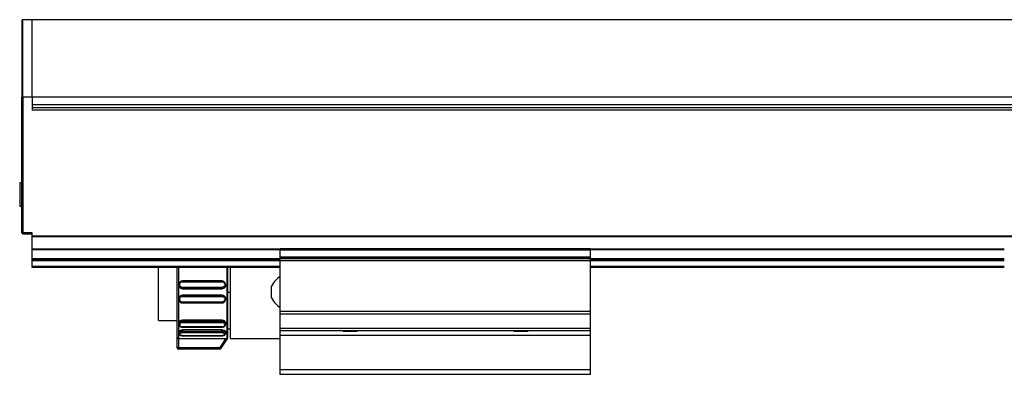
# Model space of a CAD drawing. Header units: millimetres. Extents: x -781 to 2310, y 413 to 796.
# Tile 3 of 9: x 16 to 206, y 570 to 639. Entities that reach past the tile are written whole.
import ezdxf

# ---------------------------------------------------------------- set-up
doc = ezdxf.new("R2010")
doc.units = ezdxf.units.MM

# ---------------------------------------------------------------- blocks, each defined once
blk = doc.blocks.new('Drawing View2')
at = {"color": 7, "linetype": 'Continuous', "lineweight": 25}
for p, q in [((-250, 49.97), (-250, 35.17)), ((-248, 50.17), (-249.8, 50.17)), ((-249.8, 35.25), (-249.8, 50.17)), ((48, 50.17), (-248, 50.17)), ((-250, 8.87), (-250, 35.17)), ((-249.8, 35.17), (-250, 35.17)), ((-249.8, 35.17), (-249.8, 35.25)), ((-249.8, 35.17), (-249.8, 8.87)), ((-248, 35.17), (-249.8, 35.17)), ((-248, 35.17), (-248, 33.67)), ((48, 35.17), (-248, 35.17)), ((-248, 33.67), (-248, 32.67)), ((48, 33.67), (-248, 33.67)), ((-248, 33.17), (48, 33.17)), ((48, 32.67), (-248, 32.67)), ((-250, 18.56), (-250.4, 18.56)), ((-250.4, 18.56), (-250.4, 18.12)), ((-250.4, 18.12), (-250.4, 14.06)), ((-250.4, 14.06), (-250, 14.06)), ((-250, 8.87), (-249.8, 8.87)), ((-248, 8.87), (-249.8, 8.87)), ((-249.8, 8.73), (-249.8, 8.87)), ((-249.8, 8.67), (-249.8, 8.73)), ((-249.8, 8.67), (-248, 8.67)), ((-248, 8.26), (-248, 8.87)), ((48, 8.26), (-248, 8.26)), ((-248, 8.12), (-248, 8.26)), ((48, 8.12), (-248, 8.12)), ((-248, 5.73), (-248, 8.12)), ((-248, 5.59), (-248, 5.73)), ((-200, 5.73), (-248, 5.73)), ((-200, 5.55), (-200, 5.75)), ((-140, 5.75), (-200, 5.75)), ((-140, 5.55), (-140, 5.75)), ((-60, 5.73), (-140, 5.73)), ((-248, 3.87), (-248, 5.59)), ((-200, 5.59), (-248, 5.59)), ((-248, 3.67), (-248, 3.87)), ((-200, 3.87), (-248, 3.87)), ((-140, 5.55), (-200, 5.55)), ((-200, 4.19), (-200, 5.55)), ((-200, 4.05), (-200, 4.19)), ((-140, 4.19), (-200, 4.19)), ((-140, 4.05), (-200, 4.05)), ((-200, 3.87), (-200, 4.05)), ((-140, 3.87), (-200, 3.87)), ((-200, 3.47), (-200, 3.87)), ((-60, 5.59), (-140, 5.59)), ((-140, 4.19), (-140, 5.55)), ((-140, 4.05), (-140, 4.19)), ((-140, 3.87), (-140, 4.05)), ((-140, 3.47), (-140, 3.87)), ((-60, 3.87), (-140, 3.87)), ((-200, 3.67), (-248, 3.67)), ((-248, 3.47), (-248, 3.67)), ((-248, 2.37), (-248, 3.47)), ((-200, 3.47), (-248, 3.47)), ((-248, 2.17), (-248, 2.37)), ((-200, 2.37), (-248, 2.37)), ((-200, 2.17), (-248, 2.17)), ((-223.53, -8.12), (-223.53, 2.17)), ((-220, 2.17), (-220, -11.34)), ((-210.28, -11.64), (-210.28, 2.17)), ((-210.18, -11.52), (-210.18, 2.17)), ((-209.73, 2.17), (-209.73, -2.67)), ((-200, -6.38), (-200, 3.47)), ((-140, 3.47), (-200, 3.47)), ((-60, 3.67), (-140, 3.67)), ((-140, -6.38), (-140, 3.47)), ((-60, 3.47), (-140, 3.47)), ((-60, 2.37), (-140, 2.37)), ((-60, 2.17), (-140, 2.17)), ((-219.65, -1.18), (-219.65, -1.23)), ((-219.65, -1.21), (-219.65, -1.18)), ((-211.3, -0.44), (-218.9, -0.44)), ((-218.9, -0.6), (-211.3, -0.6)), ((-211.3, -1.71), (-218.9, -1.71)), ((-210.55, -1.23), (-210.55, -1.18)), ((-201.73, -3.71), (-201.73, -1.43)), ((-211.3, -1.93), (-218.9, -1.93)), ((-218.9, -1.93), (-218.9, -1.97)), ((-218.9, -1.97), (-211.3, -1.97)), ((-218.9, -3.17), (-218.9, -3.22)), ((-211.3, -3.17), (-218.9, -3.17)), ((-218.9, -3.22), (-211.3, -3.22)), ((-218.9, -3.43), (-211.3, -3.43)), ((-211.3, -1.97), (-211.3, -1.93)), ((-211.3, -3.22), (-211.3, -3.17)), ((-209.73, -2.65), (-210.18, -2.65)), ((-209.73, -2.67), (-209.73, -11.57)), ((-219.65, -3.92), (-219.65, -3.96)), ((-219.65, -3.96), (-219.65, -3.94)), ((-211.3, -4.54), (-218.9, -4.54)), ((-218.9, -4.7), (-211.3, -4.7)), ((-210.55, -3.96), (-210.55, -3.92)), ((-200, -6.9), (-200, -6.38)), ((-140, -6.38), (-200, -6.38)), ((-140, -6.9), (-200, -6.9)), ((-200, -9.64), (-200, -6.9)), ((-140, -6.9), (-140, -6.38)), ((-140, -9.64), (-140, -6.9)), ((-223.53, -8.12), (-220, -8.12)), ((-219.65, -8.6), (-219.65, -8.8)), ((-211.3, -8.02), (-218.9, -8.02)), ((-218.9, -8.02), (-218.9, -8.23)), ((-218.9, -8.23), (-211.3, -8.23)), ((-218.9, -8.5), (-211.3, -8.5)), ((-211.3, -9.34), (-218.9, -9.34)), ((-218.9, -9.4), (-211.3, -9.4)), ((-211.3, -8.23), (-211.3, -8.02)), ((-210.55, -8.8), (-210.55, -8.6)), ((-220, -11.34), (-220, -13.32)), ((-219.65, -10.33), (-219.65, -10.59)), ((-211.3, -9.91), (-218.9, -9.91)), ((-218.9, -9.91), (-218.9, -10.18)), ((-218.9, -10.18), (-211.3, -10.18)), ((-218.9, -10.45), (-211.3, -10.45)), ((-211.3, -11.04), (-218.9, -11.04)), ((-218.9, -11.06), (-211.3, -11.06)), ((-211.3, -10.18), (-211.3, -9.91)), ((-210.55, -10.59), (-210.55, -10.33)), ((-210.18, -9.72), (-209.73, -9.72)), ((-140, -9.64), (-200, -9.64)), ((-200, -10.12), (-200, -9.64)), ((-140, -10.12), (-200, -10.12)), ((-200, -10.98), (-200, -10.12)), ((-140, -10.98), (-200, -10.98)), ((-200, -17.67), (-200, -10.98)), ((-187.93, -10.12), (-187.8, -10.25)), ((-186.08, -10.25), (-187.8, -10.25)), ((-185.2, -10.25), (-186.08, -10.25)), ((-185.2, -10.25), (-185.07, -10.12)), ((-154.93, -10.12), (-154.8, -10.25)), ((-152.2, -10.25), (-154.8, -10.25)), ((-152.2, -10.25), (-152.07, -10.12)), ((-140, -10.12), (-140, -9.64)), ((-140, -10.98), (-140, -10.12)), ((-140, -17.67), (-140, -10.98)), ((-210.62, -11.62), (-219.7, -11.62)), ((-219.7, -11.62), (-219.7, -13.32)), ((-219.7, -13.32), (-211.72, -13.32)), ((-210.62, -11.62), (-211.72, -13.32)), ((-211.72, -13.62), (-211.72, -13.32)), ((-211.47, -13.48), (-210.28, -11.64)), ((-211.45, -13.48), (-210.18, -11.52)), ((-209.73, -11.57), (-200, -11.57)), ((-211.72, -13.62), (-219.7, -13.62)), ((-140, -17.67), (-200, -17.67)), ((-200, -18.53), (-200, -17.67)), ((-140, -18.53), (-200, -18.53)), ((-140, -18.53), (-140, -17.67))]:
    blk.add_line(p, q, dxfattribs=at)
at = {"color": 7, "linetype": 'Continuous', "lineweight": 25, "flags": 128}
for points in [[(-219.7, 2.17), (-219.7, 1.29), (-219.7, 0.05), (-219.7, -1.25), (-219.7, -2.57), (-219.7, -3.9), (-219.7, -5.19), (-219.7, -6.43), (-219.7, -7.59), (-219.7, -8.64), (-219.7, -9.56), (-219.7, -10.34), (-219.7, -10.95), (-219.7, -11.37), (-219.7, -11.62)], [(-220, -13.32), (-219.99, -13.32), (-219.98, -13.32), (-219.95, -13.32), (-219.91, -13.32), (-219.87, -13.32), (-219.81, -13.32), (-219.76, -13.32), (-219.7, -13.32)], [(-219.7, -13.32), (-219.7, -13.38), (-219.7, -13.43), (-219.7, -13.48), (-219.7, -13.53), (-219.7, -13.57), (-219.7, -13.59), (-219.7, -13.61), (-219.7, -13.62)]]:
    blk.add_lwpolyline(points, dxfattribs=at)
at = {"color": 7, "linetype": 'Continuous', "lineweight": 25}
for centre, radius, start, end in [((-249.8, 49.97), 0.2, 90, 179.9861), ((-249.8, 8.87), 0.2, 180, 270), ((-219.7, -13.32), 0.3, 180, 270), ((-211.72, -13.32), 0.3, 270.0085, 327.0566), ((-211.46, -4.75), 8.73, 269.9608, 270.0593)]:
    blk.add_arc(centre, radius, start, end, dxfattribs=at)
for points in [[(-248, 35.17), (-248, 36.16), (-248, 38.12), (-248, 40.95), (-248, 43.56), (-248, 45.85), (-248, 47.73), (-248, 49.11), (-248, 50.01), (-248, 50.12), (-248, 50.17)], [(-218.9, -1.71), (-218.9, -1.74), (-218.9, -1.79), (-218.9, -1.86), (-218.9, -1.91), (-218.9, -1.92), (-218.9, -1.93)], [(-211.3, -1.93), (-211.3, -1.92), (-211.3, -1.91), (-211.3, -1.86), (-211.3, -1.79), (-211.3, -1.74), (-211.3, -1.71)], [(-218.9, -3.22), (-218.9, -3.22), (-218.9, -3.24), (-218.9, -3.29), (-218.9, -3.36), (-218.9, -3.41), (-218.9, -3.43)], [(-211.3, -3.43), (-211.3, -3.41), (-211.3, -3.36), (-211.3, -3.29), (-211.3, -3.24), (-211.3, -3.22), (-211.3, -3.22)], [(-218.9, -8.23), (-218.9, -8.25), (-218.9, -8.29), (-218.9, -8.36), (-218.9, -8.44), (-218.9, -8.48), (-218.9, -8.5)], [(-211.3, -8.5), (-211.3, -8.48), (-211.3, -8.44), (-211.3, -8.36), (-211.3, -8.29), (-211.3, -8.25), (-211.3, -8.23)], [(-218.9, -10.18), (-218.9, -10.2), (-218.9, -10.25), (-218.9, -10.33), (-218.9, -10.4), (-218.9, -10.43), (-218.9, -10.45)], [(-211.3, -10.45), (-211.3, -10.43), (-211.3, -10.4), (-211.3, -10.33), (-211.3, -10.25), (-211.3, -10.2), (-211.3, -10.18)], [(-211.72, -13.32), (-211.69, -13.34), (-211.62, -13.38), (-211.54, -13.43), (-211.48, -13.47), (-211.47, -13.48), (-211.47, -13.48)]]:
    blk.add_open_spline(points, degree=3, dxfattribs=at)
for points, knots in [([(-200, 0.46), (-200.31, 0.24), (-201.01, -0.27), (-201.47, -1.02), (-201.73, -1.43)], [0, 0, 0, 0, 0.441864, 1, 1, 1, 1]), ([(-218.9, -0.45), (-218.96, -0.45), (-219.07, -0.46), (-219.23, -0.52), (-219.37, -0.6), (-219.51, -0.75), (-219.64, -0.96), (-219.64, -1.14), (-219.65, -1.23)], [0, 0, 0, 0, 0.145358, 0.284826, 0.418631, 0.546815, 0.785054, 1, 1, 1, 1]), ([(-218.9, -1.93), (-218.98, -1.92), (-219.12, -1.91), (-219.3, -1.82), (-219.44, -1.71), (-219.54, -1.58), (-219.63, -1.41), (-219.64, -1.28), (-219.65, -1.21)], [0, 0, 0, 0, 0.220078, 0.356813, 0.511054, 0.665166, 0.801859, 1, 1, 1, 1]), ([(-218.9, -1.97), (-219, -1.96), (-219.19, -1.94), (-219.44, -1.77), (-219.62, -1.52), (-219.64, -1.32), (-219.65, -1.23)], [0, 0, 0, 0, 0.249102, 0.500264, 0.751374, 1, 1, 1, 1]), ([(-218.9, -1.71), (-218.97, -1.7), (-219.12, -1.69), (-219.3, -1.55), (-219.42, -1.37), (-219.46, -1.15), (-219.42, -0.94), (-219.3, -0.75), (-219.12, -0.62), (-218.97, -0.61), (-218.9, -0.6)], [0, 0, 0, 0, 0.124106, 0.248734, 0.374111, 0.499999, 0.625886, 0.751263, 0.875889, 1, 1, 1, 1]), ([(-218.9, -0.44), (-218.9, -0.44), (-218.9, -0.44), (-218.9, -0.45), (-218.9, -0.45)], [0, 0, 0, 0, 0.873128, 1, 1, 1, 1]), ([(-218.9, -0.45), (-218.9, -0.46), (-218.9, -0.47), (-218.9, -0.53), (-218.9, -0.58), (-218.9, -0.6)], [0, 0, 0, 0, 0.313098, 0.656549, 1, 1, 1, 1]), ([(-211.3, -0.45), (-211.3, -0.45), (-211.3, -0.44), (-211.3, -0.44), (-211.3, -0.44)], [0, 0, 0, 0, 0.126879, 1, 1, 1, 1]), ([(-210.55, -1.23), (-210.56, -1.14), (-210.56, -0.96), (-210.69, -0.75), (-210.83, -0.6), (-210.97, -0.52), (-211.13, -0.46), (-211.24, -0.45), (-211.3, -0.45)], [0, 0, 0, 0, 0.214956, 0.453198, 0.581381, 0.715184, 0.854648, 1, 1, 1, 1]), ([(-211.3, -0.6), (-211.3, -0.58), (-211.3, -0.53), (-211.3, -0.47), (-211.3, -0.46), (-211.3, -0.45)], [0, 0, 0, 0, 0.3434518, 0.6869036, 1, 1, 1, 1]), ([(-211.3, -0.6), (-211.23, -0.61), (-211.08, -0.62), (-210.9, -0.75), (-210.78, -0.94), (-210.74, -1.15), (-210.78, -1.37), (-210.9, -1.55), (-211.08, -1.69), (-211.23, -1.7), (-211.3, -1.71)], [0, 0, 0, 0, 0.124111, 0.248737, 0.374114, 0.500001, 0.625889, 0.751266, 0.875894, 1, 1, 1, 1]), ([(-210.55, -1.21), (-210.56, -1.28), (-210.57, -1.41), (-210.66, -1.58), (-210.76, -1.71), (-210.9, -1.82), (-211.08, -1.91), (-211.22, -1.92), (-211.3, -1.93)], [0, 0, 0, 0, 0.19767, 0.334373, 0.48846, 0.642936, 0.77983, 1, 1, 1, 1]), ([(-210.55, -1.23), (-210.56, -1.32), (-210.58, -1.52), (-210.76, -1.77), (-211.01, -1.94), (-211.2, -1.96), (-211.3, -1.97)], [0, 0, 0, 0, 0.249179, 0.499184, 0.75158, 1, 1, 1, 1]), ([(-219.65, -3.92), (-219.64, -3.82), (-219.62, -3.63), (-219.44, -3.38), (-219.19, -3.2), (-219, -3.18), (-218.9, -3.17)], [0, 0, 0, 0, 0.2488116, 0.5000863, 0.7512153, 1, 1, 1, 1]), ([(-219.65, -3.94), (-219.64, -3.86), (-219.63, -3.73), (-219.54, -3.56), (-219.44, -3.43), (-219.3, -3.33), (-219.12, -3.24), (-218.98, -3.23), (-218.9, -3.22)], [0, 0, 0, 0, 0.198144, 0.334823, 0.488896, 0.643026, 0.779732, 1, 1, 1, 1]), ([(-218.9, -4.54), (-218.97, -4.54), (-219.12, -4.52), (-219.3, -4.39), (-219.42, -4.21), (-219.46, -3.99), (-219.42, -3.77), (-219.3, -3.59), (-219.12, -3.46), (-218.97, -3.44), (-218.9, -3.43)], [0, 0, 0, 0, 0.124106, 0.248734, 0.374111, 0.499999, 0.625886, 0.751263, 0.875889, 1, 1, 1, 1]), ([(-211.3, -3.17), (-211.2, -3.18), (-211.01, -3.2), (-210.75, -3.38), (-210.6, -3.62), (-210.53, -3.82), (-210.55, -3.92), (-210.55, -3.92)], [0, 0, 0, 0, 0.248209, 0.49872, 0.749554, 0.999745, 1, 1, 1, 1]), ([(-211.3, -3.22), (-211.22, -3.23), (-211.08, -3.24), (-210.9, -3.33), (-210.76, -3.43), (-210.66, -3.56), (-210.57, -3.73), (-210.56, -3.86), (-210.55, -3.94)], [0, 0, 0, 0, 0.220292, 0.356918, 0.510908, 0.664949, 0.801561, 1, 1, 1, 1]), ([(-211.3, -3.43), (-211.23, -3.44), (-211.08, -3.46), (-210.9, -3.59), (-210.78, -3.77), (-210.74, -3.99), (-210.78, -4.21), (-210.9, -4.39), (-211.08, -4.52), (-211.23, -4.54), (-211.3, -4.54)], [0, 0, 0, 0, 0.124111, 0.248737, 0.374114, 0.500001, 0.625889, 0.751266, 0.875894, 1, 1, 1, 1]), ([(-201.73, -3.71), (-201.47, -4.13), (-201.01, -4.88), (-200.31, -5.38), (-200, -5.61)], [0, 0, 0, 0, 0.558136, 1, 1, 1, 1]), ([(-219.65, -3.92), (-219.64, -4), (-219.64, -4.19), (-219.51, -4.4), (-219.37, -4.54), (-219.23, -4.63), (-219.07, -4.68), (-218.96, -4.69), (-218.9, -4.7)], [0, 0, 0, 0, 0.2149637, 0.4532101, 0.5813933, 0.7151961, 0.8546559, 1, 1, 1, 1]), ([(-218.9, -4.54), (-218.9, -4.57), (-218.9, -4.62), (-218.9, -4.67), (-218.9, -4.69), (-218.9, -4.69)], [0, 0, 0, 0, 0.343454, 0.686908, 1, 1, 1, 1]), ([(-218.9, -4.69), (-218.9, -4.7), (-218.9, -4.7), (-218.9, -4.7), (-218.9, -4.7)], [0, 0, 0, 0, 0.1269038, 1, 1, 1, 1]), ([(-211.3, -4.7), (-211.24, -4.69), (-211.13, -4.68), (-210.97, -4.63), (-210.83, -4.54), (-210.69, -4.4), (-210.56, -4.19), (-210.56, -4), (-210.55, -3.92)], [0, 0, 0, 0, 0.145338, 0.284794, 0.418594, 0.546777, 0.785027, 1, 1, 1, 1]), ([(-211.3, -4.69), (-211.3, -4.69), (-211.3, -4.67), (-211.3, -4.62), (-211.3, -4.57), (-211.3, -4.54)], [0, 0, 0, 0, 0.31309, 0.656545, 1, 1, 1, 1]), ([(-211.3, -4.7), (-211.3, -4.7), (-211.3, -4.7), (-211.3, -4.7), (-211.3, -4.69)], [0, 0, 0, 0, 0.873089, 1, 1, 1, 1]), ([(-210.55, -3.94), (-210.55, -3.94), (-210.55, -3.95), (-210.55, -3.96), (-210.55, -3.96)], [0, 0, 0, 0, 0.959324, 1, 1, 1, 1]), ([(-219.65, -8.6), (-219.65, -8.6), (-219.67, -8.53), (-219.61, -8.37), (-219.45, -8.19), (-219.2, -8.04), (-219, -8.03), (-218.9, -8.02)], [0, 0, 0, 0, 0.000173, 0.250201, 0.500485, 0.749353, 1, 1, 1, 1]), ([(-219.65, -8.8), (-219.64, -8.73), (-219.63, -8.63), (-219.54, -8.5), (-219.44, -8.39), (-219.3, -8.31), (-219.12, -8.24), (-218.99, -8.23), (-218.9, -8.23)], [0, 0, 0, 0, 0.213322, 0.34745, 0.49881, 0.648515, 0.782092, 1, 1, 1, 1]), ([(-219.65, -8.79), (-219.64, -8.86), (-219.62, -9.02), (-219.5, -9.18), (-219.36, -9.29), (-219.22, -9.35), (-219.07, -9.39), (-218.96, -9.4), (-218.9, -9.4)], [0, 0, 0, 0, 0.212155, 0.450931, 0.57982, 0.71431, 0.854301, 1, 1, 1, 1]), ([(-218.9, -8.5), (-218.97, -8.51), (-219.11, -8.52), (-219.29, -8.62), (-219.42, -8.76), (-219.46, -8.93), (-219.42, -9.09), (-219.3, -9.23), (-219.12, -9.32), (-218.97, -9.34), (-218.9, -9.34)], [0, 0, 0, 0, 0.120411, 0.243943, 0.369922, 0.495539, 0.623004, 0.749648, 0.875959, 1, 1, 1, 1]), ([(-218.9, -9.34), (-218.9, -9.36), (-218.9, -9.39), (-218.9, -9.4), (-218.9, -9.4), (-218.9, -9.4)], [0, 0, 0, 0, 0.482354, 0.964708, 1, 1, 1, 1]), ([(-211.3, -8.02), (-211.2, -8.03), (-211.01, -8.04), (-210.76, -8.18), (-210.6, -8.37), (-210.53, -8.53), (-210.55, -8.6), (-210.55, -8.6)], [0, 0, 0, 0, 0.246617, 0.493096, 0.743351, 0.993712, 1, 1, 1, 1]), ([(-211.3, -8.23), (-211.21, -8.24), (-211.08, -8.25), (-210.9, -8.31), (-210.76, -8.4), (-210.66, -8.5), (-210.57, -8.63), (-210.56, -8.74), (-210.55, -8.8)], [0, 0, 0, 0, 0.219133, 0.35233, 0.500989, 0.651984, 0.785924, 1, 1, 1, 1]), ([(-211.3, -9.34), (-211.23, -9.34), (-211.09, -9.33), (-210.91, -9.24), (-210.78, -9.1), (-210.74, -8.94), (-210.78, -8.77), (-210.9, -8.63), (-211.08, -8.52), (-211.23, -8.51), (-211.3, -8.5)], [0, 0, 0, 0, 0.120506, 0.244024, 0.369966, 0.495563, 0.623129, 0.749761, 0.875999, 1, 1, 1, 1]), ([(-211.3, -9.4), (-211.24, -9.4), (-211.13, -9.39), (-210.98, -9.35), (-210.85, -9.29), (-210.7, -9.18), (-210.58, -9.02), (-210.56, -8.87), (-210.55, -8.79)], [0, 0, 0, 0, 0.14491, 0.28432, 0.418447, 0.547204, 0.78643, 1, 1, 1, 1]), ([(-211.3, -9.4), (-211.3, -9.4), (-211.3, -9.4), (-211.3, -9.39), (-211.3, -9.36), (-211.3, -9.34)], [0, 0, 0, 0, 0.043216, 0.521608, 1, 1, 1, 1]), ([(-219.7, -11.62), (-219.74, -11.58), (-219.8, -11.52), (-219.89, -11.44), (-219.95, -11.38), (-219.99, -11.34), (-220, -11.34), (-220, -11.34)], [0, 0, 0, 0, 0.267546, 0.492406, 0.671733, 0.84459, 1, 1, 1, 1]), ([(-219.65, -10.33), (-219.65, -10.33), (-219.67, -10.28), (-219.6, -10.17), (-219.45, -10.03), (-219.19, -9.93), (-219, -9.92), (-218.9, -9.91)], [0, 0, 0, 0, 0.000131, 0.249937, 0.500148, 0.750171, 1, 1, 1, 1]), ([(-219.65, -10.59), (-219.64, -10.54), (-219.63, -10.47), (-219.54, -10.37), (-219.44, -10.3), (-219.3, -10.24), (-219.12, -10.19), (-218.98, -10.19), (-218.9, -10.18)], [0, 0, 0, 0, 0.214361, 0.348199, 0.499175, 0.650453, 0.784492, 1, 1, 1, 1]), ([(-219.65, -10.58), (-219.64, -10.64), (-219.62, -10.77), (-219.49, -10.9), (-219.34, -10.98), (-219.21, -11.02), (-219.06, -11.05), (-218.95, -11.06), (-218.9, -11.06)], [0, 0, 0, 0, 0.218151, 0.459617, 0.58805, 0.720834, 0.858007, 1, 1, 1, 1]), ([(-218.9, -11.04), (-218.97, -11.03), (-219.12, -11.02), (-219.3, -10.96), (-219.42, -10.87), (-219.46, -10.76), (-219.42, -10.64), (-219.3, -10.54), (-219.12, -10.46), (-218.97, -10.45), (-218.9, -10.45)], [0, 0, 0, 0, 0.1241105, 0.2487374, 0.374114, 0.5000014, 0.6258894, 0.7512656, 0.8758944, 1, 1, 1, 1]), ([(-218.9, -11.04), (-218.9, -11.05), (-218.9, -11.06), (-218.9, -11.06), (-218.9, -11.06)], [0, 0, 0, 0, 0.770215, 1, 1, 1, 1]), ([(-211.3, -9.91), (-211.2, -9.92), (-211.01, -9.93), (-210.75, -10.03), (-210.6, -10.17), (-210.53, -10.28), (-210.55, -10.33), (-210.55, -10.33)], [0, 0, 0, 0, 0.248209, 0.49872, 0.749553, 0.999745, 1, 1, 1, 1]), ([(-211.3, -10.18), (-211.22, -10.19), (-211.08, -10.19), (-210.9, -10.24), (-210.76, -10.3), (-210.66, -10.37), (-210.57, -10.47), (-210.56, -10.54), (-210.55, -10.59)], [0, 0, 0, 0, 0.215632, 0.349369, 0.500102, 0.650886, 0.784608, 1, 1, 1, 1]), ([(-211.3, -10.45), (-211.23, -10.45), (-211.08, -10.46), (-210.9, -10.54), (-210.78, -10.64), (-210.74, -10.76), (-210.78, -10.87), (-210.9, -10.96), (-211.08, -11.02), (-211.23, -11.03), (-211.3, -11.04)], [0, 0, 0, 0, 0.1241105, 0.2487374, 0.374114, 0.5000014, 0.6258894, 0.7512656, 0.8758944, 1, 1, 1, 1]), ([(-211.3, -11.06), (-211.25, -11.06), (-211.14, -11.05), (-210.99, -11.02), (-210.86, -10.98), (-210.71, -10.9), (-210.58, -10.77), (-210.56, -10.64), (-210.55, -10.58)], [0, 0, 0, 0, 0.141979, 0.279144, 0.411926, 0.540358, 0.781831, 1, 1, 1, 1]), ([(-211.3, -11.06), (-211.3, -11.06), (-211.3, -11.06), (-211.3, -11.05), (-211.3, -11.04)], [0, 0, 0, 0, 0.229785, 1, 1, 1, 1]), ([(-210.28, -11.64), (-210.28, -11.64), (-210.28, -11.64), (-210.3, -11.64), (-210.33, -11.63), (-210.38, -11.62), (-210.47, -11.62), (-210.57, -11.62), (-210.62, -11.62)], [0, 0, 0, 0, 0.107501, 0.216773, 0.329066, 0.445532, 0.688974, 1, 1, 1, 1]), ([(-211.72, -13.62), (-211.71, -13.62), (-211.71, -13.62), (-211.71, -13.62), (-211.71, -13.62)], [0, 0, 0, 0, 0.95705, 1, 1, 1, 1]), ([(-211.71, -13.62), (-211.71, -13.62), (-211.7, -13.62), (-211.7, -13.62), (-211.7, -13.62), (-211.7, -13.62), (-211.7, -13.62), (-211.69, -13.62), (-211.69, -13.62), (-211.67, -13.62), (-211.65, -13.61), (-211.64, -13.61)], [0, 0, 0, 0, 0.12389, 0.500866, 0.689369, 0.783711, 0.831958, 0.846818, 0.864525, 0.922705, 1, 1, 1, 1]), ([(-211.64, -13.61), (-211.64, -13.61), (-211.62, -13.61), (-211.57, -13.59), (-211.5, -13.55), (-211.47, -13.5), (-211.45, -13.48)], [0, 0, 0, 0, 0.0094845, 0.2920354, 0.6793959, 1, 1, 1, 1])]:
    blk.add_open_spline(points, degree=3, knots=knots, dxfattribs=at)

msp = doc.modelspace()

# ---------------------------------------------------------------- block references
at = {"color": 7, "linetype": 'Continuous', "lineweight": 25}
msp.add_blockref('Drawing View2', (265.96, 588.37), dxfattribs=at)

doc.saveas('drawing.dxf')
